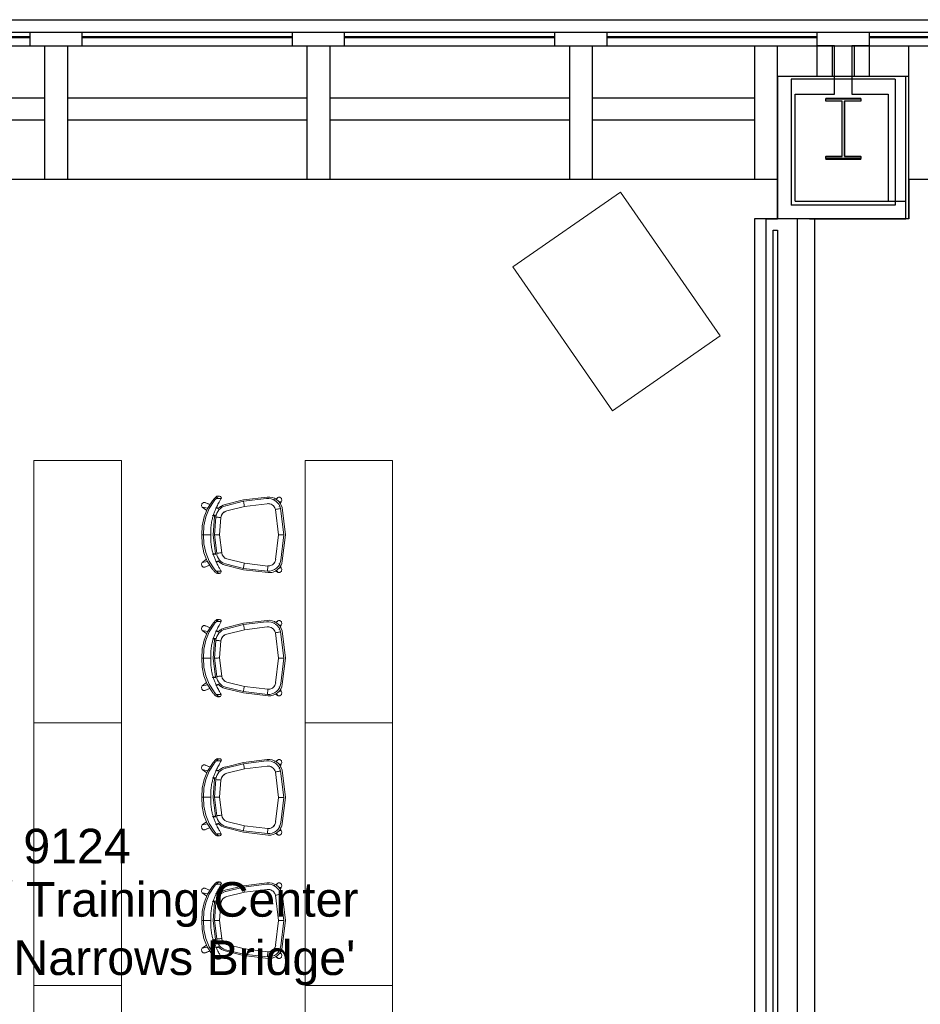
# Model space of a CAD drawing. Header units: inches. Extents: x -1 to 4727, y -3 to 1727.
# Tile 161 of 163: x 4154 to 4360, y 1502 to 1727. Entities that reach past the tile are written whole.
import ezdxf

# ---------------------------------------------------------------- set-up
doc = ezdxf.new("R2010")
doc.units = ezdxf.units.IN
doc.header["$LTSCALE"] = 42
doc.header["$MEASUREMENT"] = 0
doc.layers.get('0').update_dxf_attribs({"linetype": 'CONTINUOUS'})
for name, color, linetype in [('A-GLAZ', 8, 'CONTINUOUS'), ('A-WALL', 7, 'CONTINUOUS'), ('I-FURN-CONF', 9, 'CONTINUOUS'), ('I-WALL', 8, 'CONTINUOUS'), ('Room Names & IDs', 7, 'CONTINUOUS'), ('S-COLS', 7, 'CONTINUOUS'), ('triGrossAreaLayer', 7, 'CONTINUOUS'), ('triLabelLayer', 7, 'CONTINUOUS'), ('triMeasuredGrossAreaLayer', 7, 'CONTINUOUS'), ('triSpaceLayer', 7, 'CONTINUOUS')]:
    doc.layers.add(name, color=color, linetype=linetype)
doc.styles.add('PDF Helvetica', font='Helvetica.ttf')
doc.styles.get("Standard").update_dxf_attribs({"font": 'romans.shx'})

# ---------------------------------------------------------------- blocks, each defined once
blk = doc.blocks.new('Credenza - Generic - LT01-V342-FURNITURE PLAN - FLOOR 09 - EAST')
at = {"lineweight": 9}
for p, q in [((-20, 28), (-20, -2)), ((20, 28), (-20, 28)), ((20, 28), (-20, 28)), ((-20, 28), (-20, -2)), ((20, -2), (20, 28)), ((20, -2), (20, 28)), ((-20, -2), (20, -2)), ((-20, -2), (20, -2))]:
    blk.add_line(p, q, dxfattribs=at)
blk = doc.blocks.new('Community Table - TRAINING TABLE-8172379-FURNITURE PLAN - FLOOR 09 - EAST')
at = {"lineweight": 9}
for p, q in [((10, 30), (-10, 30)), ((-10, 30), (-10, -30)), ((10, -30), (10, 30)), ((-10, -30), (10, -30))]:
    blk.add_line(p, q, dxfattribs=at)
blk = doc.blocks.new('Bernhardt_Design-Chair-Guest-Queue _1_ - Queue 1037A-V334-FURNITURE PLAN - FLOOR 09 - EAST')
at = {"lineweight": 9}
for p, q in [((-6.32, 9.42), (-5.59, 8.41)), ((-6.32, 9.42), (-6.09, 8.19)), ((0, 9.09), (0, 9.52)), ((0, 7.46), (0, 9.09)), ((5.57, 8.39), (6.32, 9.42)), ((6.08, 8.16), (6.32, 9.42)), ((-7.42, 8.82), (-6.96, 7.77)), ((-7.41, 8.79), (-6.92, 7.67)), ((-7.39, 8.76), (-7.41, 8.79)), ((-6.92, 7.67), (-7.41, 8.79)), ((-4.5, 6.3), (-4.46, 6.87)), ((-4.46, 6.87), (-4.38, 6.71)), ((-4.45, 6.85), (-4.37, 6.7)), ((-4.43, 7.11), (-4.35, 6.61)), ((-4.38, 6.71), (-4.4, 6.89)), ((-4.35, 6.36), (0, 6.9)), ((0, 6.9), (4.19, 6.58)), ((4.35, 6.61), (4.43, 7.11)), ((4.37, 6.7), (4.45, 6.85)), ((4.4, 6.89), (4.38, 6.71)), ((4.38, 6.71), (4.46, 6.87)), ((4.46, 6.87), (4.5, 6.3)), ((7.41, 8.79), (6.9, 7.64)), ((6.91, 7.63), (7.41, 8.79)), ((6.96, 7.77), (7.42, 8.82)), ((7.3, 8.57), (7.41, 8.79)), ((7.41, 8.79), (7.39, 8.76)), ((-8.82, 5.92), (-8.82, 5.46)), ((-8.81, 5.81), (-8.8, 6.1)), ((-8.8, 6.1), (-8.8, 5.65)), ((-8.33, 5.09), (-8.33, 6.18)), ((-6.27, 6.18), (-6.14, 5.88)), ((-6.16, 5.93), (-6.27, 6.18)), ((-6.19, 6.35), (-6.12, 5.84)), ((-6.13, 5.85), (-6.17, 6.22)), ((-6.15, 5.88), (-6.11, 5.8)), ((-6.13, 6.24), (-5.94, 5.7)), ((-4.21, 6.1), (0, 6.62)), ((0.03, 5.43), (-4.1, 4.92)), ((0.03, 5.43), (-4.1, 4.92)), ((0, 6.62), (4.05, 6.31)), ((3.95, 5.13), (0.03, 5.43)), ((3.95, 5.13), (0.03, 5.43)), ((5.94, 5.7), (6.13, 6.24)), ((6.11, 5.8), (6.15, 5.88)), ((6.12, 5.84), (6.19, 6.35)), ((6.17, 6.22), (6.13, 5.85)), ((6.14, 5.88), (6.27, 6.17)), ((6.27, 6.18), (6.16, 5.93)), ((8.33, 5.09), (8.33, 6.18)), ((8.8, 6.05), (8.82, 5.76)), ((8.8, 6.05), (8.8, 5.64)), ((8.83, 5.46), (8.83, 5.86)), ((-7.97, 0), (-6.93, 4.2)), ((-7.66, -0.01), (-6.66, 4.05)), ((-5.5, 3.77), (-6.49, -0.22)), ((-5.5, 3.77), (-6.49, -0.22)), ((6.5, -0.23), (5.5, 3.78)), ((6.5, -0.23), (5.5, 3.78)), ((6.65, 4.06), (7.67, -0.01)), ((6.92, 4.21), (7.97, 0)), ((7.97, 0), (8.64, -5.41)), ((-8.63, -5.67), (-7.97, 0)), ((-8.3, -5.5), (-7.66, -0.01)), ((-6.49, -0.22), (-7.12, -5.61)), ((-6.49, -0.22), (-7.12, -5.61)), ((7.13, -5.4), (6.5, -0.23)), ((7.13, -5.4), (6.5, -0.23)), ((7.67, -0.01), (8.31, -5.25)), ((-8.63, -7.98), (-8.21, -7.37)), ((-8.53, -7.87), (-8.33, -7.71)), ((-8.33, -7.59), (-8.38, -7.65)), ((-7.8, -7.94), (-7.7, -8.02)), ((-7.62, -8.09), (-7.55, -8.61)), ((-7.5, -8.42), (-7.55, -8.61)), ((-7.55, -8.61), (-7.18, -8.45)), ((-7.55, -8.61), (-7.38, -8.46)), ((-7.41, -8.54), (-7.55, -8.61)), ((-6.89, -8.33), (-6.52, -8.17)), ((-5.95, -8.9), (0, -9.59)), ((0, -9.23), (-5.76, -8.56)), ((-5.63, -7.38), (0, -8.03)), ((-5.63, -7.38), (0, -8.03)), ((0, -8.03), (5.81, -7.32)), ((0, -8.03), (5.81, -7.32)), ((6.02, -8.49), (0, -9.23)), ((6.22, -8.82), (0, -9.59)), ((6.52, -8.18), (6.9, -8.34)), ((7.14, -8.44), (7.55, -8.61)), ((7.55, -8.61), (7.27, -8.48)), ((7.41, -8.49), (7.55, -8.61)), ((7.55, -8.61), (7.5, -8.49)), ((7.55, -8.61), (7.63, -8.05)), ((8.1, -7.18), (7.96, -6.98)), ((8.63, -7.98), (8.2, -7.34)), ((8.2, -7.35), (8.63, -7.98)), ((8.3, -7.55), (8.2, -7.43)), ((8.33, -7.72), (8.53, -7.87))]:
    blk.add_line(p, q, dxfattribs=at)
at = {"lineweight": 9, "flags": 128}
for points in [[(-7.75, 7.15), (-6, 8.25), (-4.09, 9.02), (-2.08, 9.45), (-0.03, 9.52)], [(0, 9.09), (-2.06, 9.02), (-4.08, 8.59), (-5.99, 7.8), (-7.75, 6.7)], [(-7.41, 8.79), (-7.41, 9.16), (-7.1, 9.5), (-6.65, 9.6), (-6.32, 9.42)], [(0, 9.52), (2.07, 9.44), (4.08, 9), (6, 8.21), (7.75, 7.1)], [(7.75, 6.69), (6, 7.8), (4.08, 8.58), (2.06, 9.02), (0, 9.09)], [(6.32, 9.42), (6.65, 9.6), (7.1, 9.5), (7.41, 9.16), (7.41, 8.79)], [(-8.8, 6.1), (-8.74, 6.2), (-8.65, 6.32), (-8.52, 6.45), (-8.37, 6.6)], [(-8.33, 6.18), (-8.5, 6.02), (-8.63, 5.87), (-8.74, 5.75), (-8.8, 5.65)], [(-8.8, 5.65), (-8.77, 5.25), (-8.47, 5.05)], [(-8.47, 5.05), (-8.4, 5.07), (-8.33, 5.09)], [(8.3, 6.61), (8.48, 6.44), (8.63, 6.29), (8.74, 6.16), (8.8, 6.05)], [(8.8, 5.64), (8.74, 5.75), (8.64, 5.87), (8.5, 6.02), (8.33, 6.18)], [(8.33, 5.09), (8.41, 5.06), (8.47, 5.05)], [(8.47, 5.05), (8.78, 5.24), (8.8, 5.64)], [(-7.55, -8.61), (-7.87, -8.79), (-8.32, -8.69), (-8.63, -8.35), (-8.63, -7.98)], [(8.63, -7.98), (8.63, -8.35), (8.32, -8.69), (7.87, -8.79), (7.55, -8.61)]]:
    blk.add_lwpolyline(points, dxfattribs=at)
at = {"lineweight": 9}
for centre, radius, start, end in [((-4.72, 6.72), 0.304, 9.0887, 26.3272), ((-4.72, 6.72), 0.304, 7.6323, 25.2897), ((-4.84, 6.39), 0.567, 34.6712, 46.5162), ((-4.84, 6.39), 0.567, 34.6712, 46.5162), ((4.84, 6.39), 0.567, 133.4838, 145.3288), ((4.84, 6.39), 0.567, 133.4838, 145.3288), ((4.72, 6.72), 0.304, 153.6728, 170.9113), ((4.72, 6.72), 0.304, 154.7103, 172.3677), ((-4.15, 3.51), 2.86, 130, 166.0621), ((-4.02, 3.4), 2.71, 93.9026, 166.0621), ((-4.15, 3.51), 2.86, 137.8181, 144.5609), ((-5.18, 6.03), 0.983, 169.2916, 185.9635), ((-5.18, 6.03), 0.983, 169.2916, 185.9635), ((-5.99, 5.94), 0.164, 185.9635, 203.4709), ((-5.14, 5.9), 0.983, 176.5953, 180.7084), ((-5.14, 5.9), 0.983, 176.5953, 180.7084), ((-5.96, 5.86), 0.164, 182.5983, 263.2597), ((-5.96, 5.86), 0.164, 182.5983, 263.2597), ((-5.14, 5.9), 0.983, 168.3099, 175.6603), ((-5.14, 5.9), 0.983, 168.3099, 175.6603), ((-4.02, 3.4), 1.52, 92.8683, 166.0621), ((-4.02, 3.4), 1.52, 125.0851, 133.8466), ((-4.02, 3.4), 1.52, 110.7675, 120.0436), ((-4.02, 3.4), 1.52, 107.5071, 110.2402), ((-4.15, 3.51), 2.86, 93.9379, 96.7686), ((-4.64, 6.57), 0.304, 308.0226, 27.7887), ((-4.64, 6.57), 0.304, 308.0226, 27.7887), ((-4.02, 3.4), 1.52, 92.8683, 106.4148), ((3.75, 3.34), 1.8, 69.8235, 83.7718), ((3.75, 3.34), 1.8, 14, 83.7718), ((3.75, 3.34), 2.99, 14, 84.196), ((3.87, 3.45), 3.15, 80.6224, 84.2112), ((4.64, 6.57), 0.304, 152.2113, 185.3776), ((4.64, 6.57), 0.304, 152.2113, 185.6132), ((3.75, 3.34), 1.8, 55.8675, 69.8175), ((3.75, 3.34), 1.8, 41.9115, 55.8631), ((3.75, 3.34), 1.8, 14, 41.9087), ((5.96, 5.86), 0.164, 292.6063, 357.4017), ((5.96, 5.86), 0.164, 292.6063, 357.4017), ((3.87, 3.45), 3.15, 14, 46.8666), ((5.14, 5.9), 0.983, 4.3397, 11.6901), ((5.14, 5.9), 0.983, 4.3397, 11.6901), ((5.14, 5.9), 0.983, 359.2176, 3.4047), ((5.14, 5.9), 0.983, 359.2176, 3.4047), ((5.18, 6.03), 0.983, 354.0365, 10.7084), ((5.18, 6.03), 0.983, 354.0365, 10.7084), ((5.99, 5.94), 0.164, 336.5291, 354.0365), ((3.87, 3.45), 3.15, 35.1527, 41.1293), ((-4.02, 3.4), 1.52, 152.5175, 166.0621), ((-4.02, 3.4), 1.52, 138.8885, 148.1625), ((-5.61, -5.89), 3.03, 175.8446, 197.7365), ((-5.61, -5.89), 3.03, 175.8446, 263.4122), ((-5.43, -5.71), 2.87, 175.871, 263.4122), ((-5.43, -5.71), 1.69, 176.6224, 191.0866), ((-5.43, -5.71), 1.69, 176.6224, 263.4122), ((-5.43, -5.71), 1.69, 191.0874, 205.5508), ((-5.43, -5.71), 1.69, 205.5523, 220.0151), ((5.38, -5.61), 1.76, 284.0854, 7), ((5.55, -5.79), 3.11, 282.4169, 7), ((5.38, -5.61), 1.76, 311.7269, 325.5427), ((5.38, -5.61), 1.76, 325.5479, 339.3618), ((5.38, -5.61), 1.76, 339.369, 353.1809), ((5.38, -5.61), 1.76, 353.1901, 7), ((5.38, -5.61), 2.95, 325.3019, 7), ((-5.43, -5.71), 1.69, 220.0173, 234.4787), ((-5.43, -5.71), 1.69, 234.4822, 248.9432), ((-5.43, -5.71), 1.69, 248.9472, 263.4122), ((5.38, -5.61), 1.76, 284.0854, 297.9045), ((5.38, -5.61), 2.95, 282.4743, 324.7371), ((5.38, -5.61), 1.76, 297.9065, 311.7236)]:
    blk.add_arc(centre, radius, start, end, dxfattribs=at)
blk.add_ellipse((0.49, -2.15), major_axis=(0, 11.68), ratio=0.999894, start_param=0.042051, end_param=0.045201, dxfattribs=at)
for points in [[(-8.37, 6.6), (-8.31, 6.66), (-8.18, 6.79), (-7.97, 6.98), (-7.82, 7.09), (-7.75, 7.15)], [(-6.48, 6.08), (-6.25, 6.19), (-5.77, 6.4), (-5.03, 6.69), (-4.27, 6.94), (-3.74, 7.09), (-3.48, 7.16)], [(-3.48, 7.16), (-3.1, 7.24), (-2.34, 7.38), (-1.17, 7.48), (-0.39, 7.48), (0, 7.46)], [(0, 7.46), (0.39, 7.48), (1.17, 7.48), (2.34, 7.37), (3.11, 7.24), (3.49, 7.15)], [(3.49, 7.15), (3.75, 7.09), (4.27, 6.94), (5.04, 6.68), (5.78, 6.4), (6.25, 6.19), (6.49, 6.08)], [(7.75, 7.1), (7.82, 7.04), (7.95, 6.94), (8.13, 6.78), (8.24, 6.67), (8.3, 6.61)], [(-7.75, 6.7), (-7.82, 6.64), (-7.96, 6.53), (-8.15, 6.35), (-8.27, 6.24), (-8.33, 6.18)], [(-8.33, 5.09), (-8.25, 5.12), (-8.08, 5.21), (-7.78, 5.38), (-7.56, 5.51), (-7.44, 5.58)], [(-7.44, 5.58), (-7.29, 5.67), (-6.97, 5.84), (-6.64, 6.01), (-6.48, 6.08)], [(6.49, 6.08), (6.65, 6), (6.98, 5.84), (7.29, 5.66), (7.45, 5.57)], [(7.45, 5.57), (7.56, 5.51), (7.78, 5.38), (8.08, 5.21), (8.25, 5.12), (8.33, 5.09)], [(8.33, 6.18), (8.27, 6.24), (8.16, 6.35), (7.96, 6.53), (7.82, 6.64), (7.75, 6.69)]]:
    blk.add_open_spline(points, degree=3, dxfattribs=at)
for points, knots in [([(-4.21, 6.1), (-4.2, 6.05), (-4.19, 5.86), (-4.14, 5.41), (-4.11, 5.09), (-4.1, 4.92)], [0, 0, 0, 0, 0.4, 0.7, 1, 1, 1, 1]), ([(0, 6.62), (0, 6.57), (0.01, 6.38), (0.02, 5.92), (0.03, 5.6), (0.03, 5.43)], [0, 0, 0, 0, 0.4, 0.7, 1, 1, 1, 1]), ([(4.05, 6.31), (4.05, 6.29), (4.04, 6.17), (4.01, 5.86), (3.98, 5.46), (3.96, 5.24), (3.95, 5.13)], [-1, -1, -1, -1, -0.8, -0.4, -0.2, 0, 0, 0, 0]), ([(-7.66, -0.01), (-7.61, -0.02), (-7.42, -0.05), (-6.98, -0.14), (-6.66, -0.19), (-6.49, -0.22)], [0, 0, 0, 0, 0.4, 0.7, 1, 1, 1, 1]), ([(7.67, -0.01), (7.61, -0.02), (7.43, -0.06), (6.98, -0.14), (6.66, -0.2), (6.5, -0.23)], [0, 0, 0, 0, 0.4, 0.7, 1, 1, 1, 1]), ([(-8.3, -5.5), (-8.24, -5.51), (-8.06, -5.53), (-7.61, -5.57), (-7.28, -5.6), (-7.12, -5.61)], [0, 0, 0, 0, 0.4, 0.7, 1, 1, 1, 1]), ([(0, -8.03), (0, -8.15), (0, -8.37), (0, -8.67), (0, -9.01), (0, -9.18), (0, -9.23)], [-1, -1, -1, -1, -0.8, -0.6, -0.4, 0, 0, 0, 0]), ([(6.02, -8.49), (6.01, -8.44), (5.98, -8.25), (5.9, -7.8), (5.84, -7.48), (5.81, -7.32)], [0, 0, 0, 0, 0.4, 0.7, 1, 1, 1, 1])]:
    blk.add_open_spline(points, degree=3, knots=knots, dxfattribs=at)
blk = doc.blocks.new('EXT WALL')
at = {"layer": 'A-GLAZ'}
for p, q in [((4623.63, 1304), (4575.63, 1304)), ((4623.63, 1304), (4623.63, 1300.94)), ((4635.63, 1304), (4623.63, 1304)), ((4635.63, 1300.94), (4635.63, 1304)), ((4683.63, 1304), (4635.63, 1304)), ((4683.63, 1304), (4683.63, 1300.94)), ((4695.63, 1304), (4683.63, 1304)), ((4743.63, 1304), (4695.63, 1304)), ((4695.63, 1300.94), (4695.63, 1304)), ((4743.63, 1304), (4743.63, 1300.94)), ((4755.63, 1304), (4743.63, 1304)), ((4803.63, 1304), (4755.63, 1304)), ((4755.63, 1300.94), (4755.63, 1304)), ((4803.63, 1304), (4803.63, 1300.94)), ((4815.63, 1304), (4803.63, 1304)), ((4863.63, 1304), (4815.63, 1304)), ((4815.63, 1300.94), (4815.63, 1304)), ((2295.63, 1300.94), (5175.63, 1300.94)), ((4623.63, 1303), (4575.63, 1303)), ((4623.63, 1302.81), (4575.63, 1302.81)), ((4623.63, 1300.94), (4635.63, 1300.94)), ((4683.63, 1303), (4635.63, 1303)), ((4683.63, 1302.81), (4635.63, 1302.81)), ((4683.63, 1300.94), (4695.63, 1300.94)), ((4743.63, 1303), (4695.63, 1303)), ((4743.63, 1302.81), (4695.63, 1302.81)), ((4743.63, 1300.94), (4755.63, 1300.94)), ((4803.63, 1303), (4755.63, 1303)), ((4803.63, 1302.81), (4755.63, 1302.81)), ((4803.63, 1300.94), (4815.63, 1300.94)), ((4863.63, 1303), (4815.63, 1303)), ((4863.63, 1302.81), (4815.63, 1302.81))]:
    blk.add_line(p, q, dxfattribs=at)
blk.add_lwpolyline([(2283.63, -420), (5175.63, -420), (5175.63, -412.75), (5184.38, -412.75), (5184.38, -404), (5191.63, -404), (5191.63, 1288), (5184.38, 1288), (5184.38, 1296.75), (5175.63, 1296.75), (5175.63, 1304), (2283.63, 1304)], dxfattribs=at)
at = {"layer": 'A-WALL'}
for p, q in [((4627.01, 1300.94), (4627.01, 1270.44)), ((4632.26, 1300.94), (4632.26, 1270.44)), ((4687.01, 1300.94), (4687.01, 1270.44)), ((4692.26, 1300.94), (4692.26, 1270.44)), ((4747.01, 1300.94), (4747.01, 1270.44)), ((4752.26, 1300.94), (4752.26, 1270.44)), ((4789.38, 1300.94), (4789.38, 1270.44)), ((4794.63, 1261.44), (4794.63, 1300.94)), ((4807.13, 1300.94), (4807.13, 1293.94)), ((4812.13, 1300.94), (4812.13, 1293.94)), ((4824.63, 1261.44), (4824.63, 1300.94)), ((4824.63, 1293.94), (4794.63, 1293.94)), ((4797.76, 1293.31), (4797.76, 1264.56)), ((4821.51, 1293.31), (4797.76, 1293.31)), ((4821.51, 1293.31), (4821.51, 1264.56)), ((4627.01, 1289), (4572.26, 1289)), ((4687.01, 1289), (4632.26, 1289)), ((4747.01, 1289), (4692.26, 1289)), ((4789.38, 1289), (4752.26, 1289)), ((4627.01, 1284), (4572.26, 1284)), ((4687.01, 1284), (4632.26, 1284)), ((4747.01, 1284), (4692.26, 1284)), ((4789.38, 1284), (4752.26, 1284)), ((4794.63, 1270.44), (4464.63, 1270.44)), ((5154.32, 1270.44), (4824.63, 1270.44)), ((4821.51, 1264.56), (4797.76, 1264.56)), ((4824.63, 1261.44), (4794.63, 1261.44))]:
    blk.add_line(p, q, dxfattribs=at)
blk = doc.blocks.new('W-Wide Flange-Column - W14X75-2731376-FURNITURE PLAN - FLOOR 09 - EAST')
at = {"lineweight": 18}
for p, q in [((4, 7), (-4, 7)), ((-4, 7), (-4, 6.29)), ((4, 6.29), (4, 7)), ((-4, 6.29), (-0.22, 6.29)), ((-0.22, 6.29), (-0.22, -6.29)), ((0.22, -6.29), (0.22, 6.29)), ((0.22, 6.29), (4, 6.29)), ((-0.22, -6.29), (-4, -6.29)), ((-4, -6.29), (-4, -7)), ((4, -6.29), (0.22, -6.29)), ((4, -7), (4, -6.29)), ((-4, -7), (4, -7))]:
    blk.add_line(p, q, dxfattribs=at)
blk = doc.blocks.new('columns')
at = {"layer": 'S-COLS'}
for p, q in [((4805.63, 1288.83), (4813.63, 1288.83)), ((4805.63, 1288.3), (4805.63, 1288.83)), ((4809.37, 1288.3), (4805.63, 1288.3)), ((4809.37, 1275.7), (4809.37, 1288.3)), ((4809.9, 1288.3), (4809.9, 1275.7)), ((4813.63, 1288.3), (4809.9, 1288.3)), ((4813.63, 1288.83), (4813.63, 1288.3)), ((4805.63, 1275.7), (4809.37, 1275.7)), ((4805.63, 1275.17), (4805.63, 1275.7)), ((4813.63, 1275.17), (4805.63, 1275.17)), ((4809.9, 1275.7), (4813.63, 1275.7)), ((4813.63, 1275.7), (4813.63, 1275.17))]:
    blk.add_line(p, q, dxfattribs=at)
blk.add_blockref('W-Wide Flange-Column - W14X75-2731376-FURNITURE PLAN - FLOOR 09 - EAST', (4809.62, 1282), dxfattribs=at)

msp = doc.modelspace()

# ---------------------------------------------------------------- linework, layer by layer
at = {"layer": 'I-WALL'}
for p, q in [((4340, 1720.94), (4336, 1720.94)), ((4336, 1720.94), (4336, 1713.94)), ((4340, 1709.94), (4340, 1720.94)), ((4348, 1720.94), (4344, 1720.94)), ((4344, 1720.94), (4344, 1709.94)), ((4348, 1713.94), (4348, 1720.94)), ((4327, 1713.94), (4327, 1681.44)), ((4336, 1713.94), (4327, 1713.94)), ((4356.31, 1713.94), (4348, 1713.94)), ((4356.31, 1681.44), (4356.31, 1713.94)), ((4331, 1685.44), (4331, 1709.94)), ((4331, 1709.94), (4340, 1709.94)), ((4344, 1709.94), (4352.31, 1709.94)), ((4352.31, 1709.94), (4352.31, 1685.44)), ((4331, 1685.44), (4356.31, 1685.44)), ((4321.75, 1681.44), (4321.75, 1445.94)), ((4327, 1681.44), (4321.75, 1681.44)), ((4334.25, 1681.44), (4356.31, 1681.44)), ((4335.5, 1477.13), (4335.5, 1681.44)), ((4326, 1448.56), (4326, 1678.81)), ((4326, 1678.81), (4327, 1678.81)), ((4327, 1678.81), (4327, 1448.56))]:
    msp.add_line(p, q, dxfattribs=at)
at = {"layer": 'triGrossAreaLayer'}
msp.add_lwpolyline([(1822, 1726.94), (4702, 1726.94), (4702, 1702), (4726.94, 1702), (4726.94, 22), (4702, 22), (4702, -2.94), (3810.86, -2.94), (1822, -2.94)], dxfattribs=at)
at = {"layer": 'triMeasuredGrossAreaLayer'}
msp.add_lwpolyline([(1828, 1720.94), (4696, 1720.94), (4696, 1696), (4720.94, 1696), (4720.94, 28)], dxfattribs=at)
at = {"layer": 'triSpaceLayer'}
for points in [[(4324.38, 1681.44), (4327, 1681.44), (4327, 1690.44), (3997, 1690.44), (3996.94, 1676), (3969.16, 1676), (3969.16, 1377.08), (4340.75, 1377.08), (4340.75, 1448.69), (4324.38, 1448.69)], [(4522, 1448.69), (4522, 1690.44), (4357, 1690.44), (4357, 1681.44), (4331.43, 1681.44), (4331.43, 1448.69)]]:
    msp.add_lwpolyline(points, close=True, dxfattribs=at)

# ---------------------------------------------------------------- block references
at = {"layer": 'A-WALL'}
msp.add_blockref('EXT WALL', (-467.63, 420), dxfattribs=at)
at = {"layer": 'I-FURN-CONF'}
for name, p, rotation in [('Credenza - Generic - LT01-V342-FURNITURE PLAN - FLOOR 09 - EAST', (4279.49, 1655.13), 304.7872113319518), ('Bernhardt_Design-Chair-Guest-Queue _1_ - Queue 1037A-V334-FURNITURE PLAN - FLOOR 09 - EAST', (4204.85, 1609.18), 89.9506990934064), ('Bernhardt_Design-Chair-Guest-Queue _1_ - Queue 1037A-V334-FURNITURE PLAN - FLOOR 09 - EAST', (4204.85, 1581), 89.9506990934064), ('Bernhardt_Design-Chair-Guest-Queue _1_ - Queue 1037A-V334-FURNITURE PLAN - FLOOR 09 - EAST', (4204.85, 1549.18), 89.9506990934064), ('Bernhardt_Design-Chair-Guest-Queue _1_ - Queue 1037A-V334-FURNITURE PLAN - FLOOR 09 - EAST', (4204.85, 1521), 89.9506990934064)]:
    msp.add_blockref(name, p, dxfattribs=dict(at, rotation=rotation))
for p in [(4166.94, 1596.19), (4228.94, 1596.19), (4166.94, 1536.19), (4228.94, 1536.19), (4166.94, 1476.19), (4228.94, 1476.19)]:
    msp.add_blockref('Community Table - TRAINING TABLE-8172379-FURNITURE PLAN - FLOOR 09 - EAST', p, dxfattribs=at)
at = {"layer": 'S-COLS'}
msp.add_blockref('columns', (-467.63, 420), dxfattribs=at)

# ---------------------------------------------------------------- texts
at = {"layer": 'Room Names & IDs', "attachment_point": 4, "style": 'PDF Helvetica'}
for s, insert, char_height in [('9124', (4154.53, 1537.98), 7.902), ('Conference / Training Center', (4088.83, 1524.65), 7.9024), ("'Verrazzano-Narrows Bridge'", (4090.04, 1511.32), 7.9024)]:
    msp.add_mtext(s, dxfattribs=dict(at, insert=insert, char_height=char_height))
at = {"layer": 'triLabelLayer', "color": 7, "insert": (4154.95, 1533.76), "char_height": 10, "attachment_point": 5}
msp.add_mtext('{\\fSansSerif;\\H0.01;}', dxfattribs=at)

doc.saveas('drawing.dxf')
